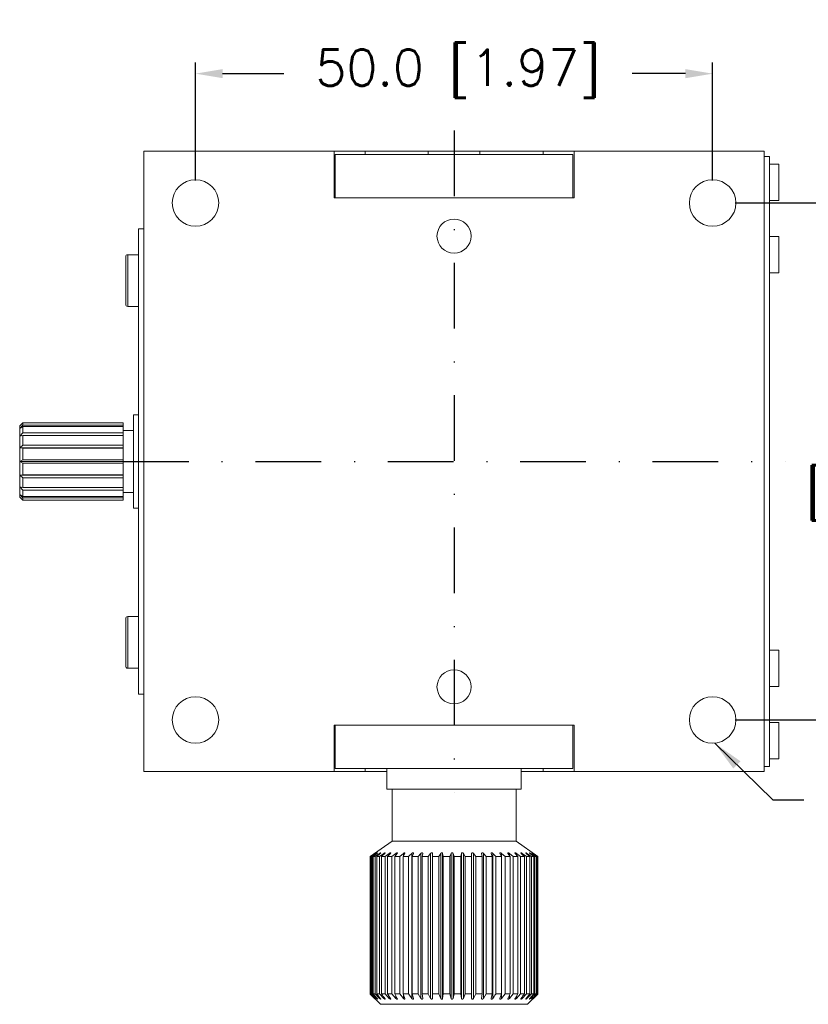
# Model space of a CAD drawing. Extents: x 780 to 1071, y 91 to 235.
# Tile 1 of 4: x 780 to 857, y 128 to 224. Entities that reach past the tile are written whole.
import ezdxf

# ---------------------------------------------------------------- set-up
doc = ezdxf.new("R2010")
doc.units = 0
doc.header["$LTSCALE"] = 0.5
doc.header["$MEASUREMENT"] = 0
doc.linetypes.add('DASHDOT', pattern=[25.4, 12.7, -6.35, 0, -6.35])
doc.layers.get('0').update_dxf_attribs({"linetype": 'CONTINUOUS'})
doc.layers.get('Defpoints').update_dxf_attribs({"linetype": 'CONTINUOUS'})
doc.layers.add('外形輪廓', color=7, linetype='CONTINUOUS')
doc.layers.add('尺寸標註線', color=6, linetype='CONTINUOUS')
doc.styles.add('STSL', font='romans.shx', dxfattribs={"bigfont": 'stsl.shx'})
doc.dimstyles.new('11', dxfattribs={"dimscale": 1.75, "dimtxt": 2, "dimasz": 1.5, "dimexe": 0.625, "dimexo": 1.25, "dimgap": 1, "dimtad": 0, "dimtih": 1, "dimtoh": 1, "dimdec": 1, "dimzin": 1, "dimdsep": 46, "dimtxsty": 'STSL', "dimcen": 0, "dimadec": 1, "dimazin": 0, "dimtfac": 1, "dimtdec": 1, "dimtofl": 0, "dimtmove": 0, "dimatfit": 3, "dimfxl": 0, "dimtolj": 1, "dimtzin": 0, "dimarcsym": 0})
doc.dimstyles.new('yes', dxfattribs={"dimscale": 0, "dimtxt": 2, "dimasz": 2, "dimexe": 0.625, "dimexo": 0.625, "dimgap": 1.1, "dimtad": 3, "dimtoh": 1, "dimzin": 1, "dimdsep": 46, "dimlunit": 6, "dimtxsty": 'STSL', "dimcen": 0, "dimclrd": 4, "dimclre": 4, "dimclrt": 4, "dimadec": 0, "dimazin": 0, "dimtfac": 1, "dimtofl": 0, "dimtmove": 0, "dimatfit": 3, "dimfxl": 0, "dimtolj": 1, "dimtzin": 0, "dimarcsym": 0})

# ---------------------------------------------------------------- blocks, each defined once
blk = doc.blocks.new('*D37')
at = {"layer": 'Defpoints', "color": 0}
for p in [(847.266, 205.9), (847.266, 155.9), (862.406, 155.9)]:
    blk.add_point(p, dxfattribs=at)
at = {"layer": '外形輪廓', "color": 0, "lineweight": -2}
for p, q in [((849.453, 205.9), (863.5, 205.9)), ((862.406, 203.275), (862.406, 187.779)), ((862.406, 158.525), (862.406, 173.112)), ((849.453, 155.9), (863.5, 155.9))]:
    blk.add_line(p, q, dxfattribs=at)
at = {"layer": '外形輪廓', "color": 0}
for points in [[(861.968, 203.275), (862.843, 203.275), (862.406, 205.9)], [(861.968, 158.525), (862.843, 158.525), (862.406, 155.9)]]:
    blk.add_solid(points, dxfattribs=at)
at = {"layer": '外形輪廓', "color": 0, "insert": (862.406, 180.446), "char_height": 3.5, "attachment_point": 5, "style": 'STSL'}
blk.add_mtext('\\A1;50.0\\P [1.97]', dxfattribs=at)
blk = doc.blocks.new('*D38')
at = {"layer": 'Defpoints', "color": 0}
for p in [(847.266, 218.408), (797.266, 205.9), (847.266, 205.9)]:
    blk.add_point(p, dxfattribs=at)
at = {"layer": '外形輪廓', "color": 0, "lineweight": -2}
for p, q in [((797.266, 208.088), (797.266, 219.502)), ((847.266, 208.088), (847.266, 219.502)), ((799.891, 218.408), (805.821, 218.408)), ((844.641, 218.408), (839.488, 218.408))]:
    blk.add_line(p, q, dxfattribs=at)
at = {"layer": '外形輪廓', "color": 0}
for points in [[(799.891, 218.845), (799.891, 217.97), (797.266, 218.408)], [(844.641, 218.845), (844.641, 217.97), (847.266, 218.408)]]:
    blk.add_solid(points, dxfattribs=at)
at = {"layer": '外形輪廓', "color": 0, "insert": (822.655, 218.408), "char_height": 3.5, "attachment_point": 5, "style": 'STSL'}
blk.add_mtext('\\A1;50.0 [1.97]', dxfattribs=at)

msp = doc.modelspace()

# ---------------------------------------------------------------- linework, layer by layer
at = {"color": 7, "linetype": 'Continuous', "lineweight": 15}
for p, q in [((792.266, 150.9), (792.266, 210.9)), ((792.266, 210.9), (810.666, 210.9)), ((810.666, 206.4), (810.666, 210.9)), ((810.666, 210.9), (813.666, 210.9)), ((810.766, 210.6), (810.766, 206.4)), ((810.766, 210.6), (833.766, 210.6)), ((813.666, 210.9), (819.766, 210.9)), ((819.766, 210.9), (819.766, 210.6)), ((823.263, 210.9), (819.766, 210.9)), ((824.766, 210.9), (823.263, 210.9)), ((824.766, 210.6), (824.766, 210.9)), ((824.766, 210.9), (830.866, 210.9)), ((830.866, 210.9), (833.866, 210.9)), ((833.766, 210.6), (833.766, 206.4)), ((833.866, 206.4), (833.866, 210.9)), ((833.866, 210.9), (852.266, 210.9)), ((852.266, 210.9), (852.266, 150.9)), ((852.766, 210.4), (852.266, 210.4)), ((852.766, 210.4), (852.766, 151.4)), ((853.666, 209.65), (852.766, 209.65)), ((853.666, 209.65), (853.666, 207.084)), ((853.666, 207.084), (853.666, 206.15)), ((833.866, 206.4), (810.666, 206.4)), ((852.766, 206.15), (853.666, 206.15)), ((791.766, 203.4), (791.766, 158.4)), ((792.266, 203.4), (791.766, 203.4)), ((852.778, 202.724), (852.766, 202.724)), ((853.666, 202.65), (852.766, 202.65)), ((853.666, 202.65), (853.666, 199.15)), ((790.517, 200.523), (790.517, 200.699)), ((790.517, 196.101), (790.517, 200.523)), ((791.766, 200.899), (790.717, 200.899)), ((852.766, 199.15), (853.666, 199.15)), ((790.717, 195.901), (791.766, 195.901)), ((852.778, 195.819), (852.766, 195.819)), ((852.766, 194.429), (852.778, 194.429)), ((852.766, 187.603), (852.778, 187.603)), ((791.766, 185.4), (791.266, 185.4)), ((791.266, 176.4), (791.266, 185.4)), ((780.266, 184.35), (780.566, 184.646)), ((780.566, 184.646), (780.266, 184.35)), ((780.566, 184.426), (780.266, 184.087)), ((780.266, 184.087), (780.266, 184.35)), ((780.266, 184.087), (780.566, 184.295)), ((780.266, 183.339), (780.266, 184.087)), ((780.566, 184.646), (780.566, 184.426)), ((780.566, 184.646), (790.266, 184.646)), ((790.266, 184.646), (780.566, 184.646)), ((790.266, 184.426), (780.566, 184.426)), ((780.566, 184.295), (780.566, 183.669)), ((780.566, 184.295), (790.266, 184.295)), ((790.266, 184.426), (790.266, 184.646)), ((790.266, 184.646), (790.266, 184.646)), ((790.266, 184.426), (790.266, 184.295)), ((790.266, 183.669), (790.266, 184.295)), ((791.266, 183.9), (790.266, 183.9)), ((780.566, 183.669), (780.266, 183.339)), ((780.266, 183.339), (780.566, 183.427)), ((780.266, 182.219), (780.266, 183.339)), ((790.266, 183.669), (780.566, 183.669)), ((780.566, 183.427), (780.566, 182.49)), ((780.566, 183.427), (790.266, 183.427)), ((790.266, 183.669), (790.266, 183.427)), ((790.266, 182.49), (790.266, 183.427)), ((780.566, 182.49), (780.266, 182.219)), ((780.266, 182.219), (780.566, 182.174)), ((780.266, 180.899), (780.266, 182.219)), ((790.266, 182.219), (780.266, 182.219)), ((790.266, 182.49), (780.566, 182.49)), ((780.566, 182.174), (780.566, 181.07)), ((780.566, 182.174), (790.266, 182.174)), ((790.266, 182.49), (790.266, 182.219)), ((790.266, 182.219), (790.266, 182.174)), ((790.266, 181.07), (790.266, 182.174)), ((780.566, 181.07), (780.266, 180.899)), ((790.266, 181.07), (780.566, 181.07)), ((790.266, 181.07), (790.266, 180.899)), ((780.266, 180.899), (780.566, 180.728)), ((780.266, 179.579), (780.266, 180.899)), ((790.266, 180.899), (780.266, 180.899)), ((780.566, 180.728), (780.566, 179.623)), ((780.566, 180.728), (790.266, 180.728)), ((790.266, 180.899), (790.266, 180.728)), ((790.266, 179.623), (790.266, 180.728)), ((780.566, 179.623), (780.266, 179.579)), ((790.266, 179.579), (780.266, 179.579)), ((780.266, 179.579), (780.566, 179.307)), ((780.266, 178.46), (780.266, 179.579)), ((790.266, 179.623), (780.566, 179.623)), ((780.566, 179.307), (790.266, 179.307)), ((780.566, 179.307), (780.566, 178.371)), ((790.266, 179.623), (790.266, 179.579)), ((790.266, 179.579), (790.266, 179.307)), ((790.266, 178.371), (790.266, 179.307)), ((780.566, 178.371), (780.266, 178.46)), ((780.266, 178.46), (780.566, 178.129)), ((780.266, 177.712), (780.266, 178.46)), ((790.266, 178.371), (780.566, 178.371)), ((780.566, 178.129), (790.266, 178.129)), ((780.566, 178.129), (780.566, 177.504)), ((790.266, 178.371), (790.266, 178.129)), ((790.266, 177.504), (790.266, 178.129)), ((780.566, 177.504), (780.266, 177.712)), ((780.266, 177.712), (780.566, 177.373)), ((780.266, 177.45), (780.266, 177.712)), ((780.266, 177.45), (780.268, 177.448)), ((780.566, 177.154), (780.268, 177.448)), ((790.266, 177.504), (780.566, 177.504)), ((780.566, 177.373), (780.566, 177.154)), ((780.566, 177.373), (790.266, 177.373)), ((790.266, 177.154), (780.566, 177.154)), ((790.266, 177.9), (791.266, 177.9)), ((790.266, 177.504), (790.266, 177.373)), ((790.266, 177.154), (790.266, 177.373)), ((791.266, 176.4), (791.766, 176.4)), ((852.766, 172.48), (852.778, 172.48)), ((790.517, 165.523), (790.517, 165.699)), ((791.766, 165.899), (790.717, 165.899)), ((852.778, 165.876), (852.766, 165.876)), ((790.517, 161.101), (790.517, 165.523)), ((852.766, 164.469), (852.778, 164.469)), ((853.666, 162.65), (852.766, 162.65)), ((853.666, 162.65), (853.666, 159.15)), ((790.717, 160.901), (791.766, 160.901)), ((852.766, 159.15), (853.666, 159.15)), ((792.266, 158.4), (791.766, 158.4)), ((852.766, 156.667), (852.778, 156.667)), ((833.866, 155.4), (810.666, 155.4)), ((810.666, 155.4), (810.666, 150.9)), ((810.766, 151.2), (810.766, 155.4)), ((833.766, 151.2), (833.766, 155.4)), ((833.866, 155.4), (833.866, 150.9)), ((853.666, 155.65), (852.766, 155.65)), ((853.666, 155.65), (853.666, 153.084)), ((853.666, 153.084), (853.666, 152.15)), ((852.766, 152.15), (853.666, 152.15)), ((810.666, 150.9), (792.266, 150.9)), ((810.666, 150.9), (813.666, 150.9)), ((833.766, 151.2), (810.766, 151.2)), ((813.666, 150.9), (815.766, 150.9)), ((815.766, 151.2), (815.766, 149.2)), ((828.766, 149.2), (828.766, 151.2)), ((828.766, 150.9), (830.866, 150.9)), ((830.866, 150.9), (833.866, 150.9)), ((852.266, 150.9), (833.866, 150.9)), ((852.766, 151.4), (852.266, 151.4)), ((815.766, 149.2), (828.512, 149.2)), ((816.266, 149.2), (816.266, 144.165)), ((828.266, 144.165), (828.266, 149.2)), ((828.512, 149.2), (828.766, 149.2)), ((816.266, 144.165), (814.17, 142.703)), ((816.266, 144.165), (817.915, 144.165)), ((817.915, 144.165), (828.266, 144.165)), ((830.362, 142.703), (828.266, 144.165)), ((814.191, 142.7), (814.624, 142.997)), ((814.644, 142.997), (814.235, 142.7)), ((814.344, 142.7), (814.782, 142.997)), ((814.827, 142.997), (814.442, 142.7)), ((814.632, 142.7), (815.068, 142.997)), ((815.137, 142.997), (814.783, 142.7)), ((815.051, 142.7), (815.477, 142.997)), ((815.593, 142.7), (816.002, 142.997)), ((816.116, 142.997), (815.84, 142.7)), ((816.25, 142.7), (816.635, 142.997)), ((816.768, 142.997), (816.539, 142.7)), ((817.009, 142.7), (817.364, 142.997)), ((817.514, 142.997), (817.336, 142.7)), ((818.176, 142.997), (818.176, 128.975)), ((818.341, 142.997), (818.217, 142.7)), ((818.783, 142.7), (819.059, 142.997)), ((819.059, 142.997), (819.059, 128.975)), ((819.235, 142.997), (819.167, 142.7)), ((819.768, 142.7), (819.996, 142.997)), ((819.996, 142.997), (819.996, 128.975)), ((820.182, 142.997), (820.17, 142.7)), ((820.795, 142.7), (820.973, 142.997)), ((820.973, 142.997), (820.973, 128.975)), ((821.164, 142.997), (821.21, 142.7)), ((821.164, 142.997), (821.164, 128.975)), ((821.847, 142.7), (821.971, 142.997)), ((821.971, 142.997), (821.971, 128.975)), ((822.164, 142.997), (822.267, 142.7)), ((822.164, 142.997), (822.164, 128.975)), ((822.906, 142.7), (822.975, 142.997)), ((822.975, 142.997), (822.975, 128.975)), ((823.167, 142.997), (823.324, 142.7)), ((823.167, 142.997), (823.167, 128.975)), ((823.955, 142.7), (823.966, 142.997)), ((823.966, 142.997), (823.966, 128.975)), ((824.154, 142.997), (824.363, 142.7)), ((824.154, 142.997), (824.154, 128.975)), ((824.974, 142.7), (824.928, 142.997)), ((825.109, 142.997), (825.366, 142.7)), ((825.109, 142.997), (825.109, 128.975)), ((825.948, 142.7), (825.845, 142.997)), ((826.015, 142.997), (826.015, 128.975)), ((826.858, 142.7), (826.701, 142.997)), ((826.857, 142.997), (827.198, 142.7)), ((827.69, 142.7), (827.48, 142.997)), ((827.62, 142.997), (827.994, 142.7)), ((828.428, 142.7), (828.171, 142.997)), ((828.292, 142.997), (828.693, 142.7)), ((828.861, 142.997), (829.281, 142.7)), ((829.579, 142.7), (829.238, 142.997)), ((829.317, 142.997), (829.75, 142.7)), ((829.971, 142.7), (829.597, 142.997)), ((829.652, 142.997), (830.09, 142.7)), ((830.231, 142.7), (829.831, 142.997)), ((829.861, 142.997), (830.297, 142.7)), ((830.355, 142.7), (829.935, 142.997)), ((829.94, 142.997), (830.366, 142.7)), ((814.17, 142.703), (814.166, 142.7)), ((814.191, 142.7), (814.166, 142.7)), ((814.166, 129.4), (814.166, 142.7)), ((814.191, 142.7), (814.191, 129.4)), ((814.344, 142.7), (814.235, 142.7)), ((814.235, 129.4), (814.235, 142.7)), ((814.344, 142.7), (814.344, 129.4)), ((814.632, 142.7), (814.442, 142.7)), ((814.442, 129.4), (814.442, 142.7)), ((814.632, 142.7), (814.632, 129.4)), ((815.051, 142.7), (814.783, 142.7)), ((814.783, 129.4), (814.783, 142.7)), ((815.051, 142.7), (815.051, 129.4)), ((815.593, 142.7), (815.252, 142.7)), ((815.252, 129.4), (815.252, 142.7)), ((815.593, 142.7), (815.593, 129.4)), ((816.25, 142.7), (815.84, 142.7)), ((815.84, 129.4), (815.84, 142.7)), ((816.25, 142.7), (816.25, 129.4)), ((817.009, 142.7), (816.539, 142.7)), ((816.539, 129.4), (816.539, 142.7)), ((817.009, 142.7), (817.009, 129.4)), ((817.859, 142.7), (817.336, 142.7)), ((817.336, 129.4), (817.336, 142.7)), ((817.859, 142.7), (817.859, 129.4)), ((818.783, 142.7), (818.217, 142.7)), ((818.217, 129.4), (818.217, 142.7)), ((818.783, 142.7), (818.783, 129.4)), ((819.768, 142.7), (819.167, 142.7)), ((819.167, 129.4), (819.167, 142.7)), ((819.768, 142.7), (819.768, 129.4)), ((820.795, 142.7), (820.17, 142.7)), ((820.17, 129.4), (820.17, 142.7)), ((820.795, 142.7), (820.795, 129.4)), ((821.847, 142.7), (821.21, 142.7)), ((821.21, 129.4), (821.21, 142.7)), ((821.847, 142.7), (821.847, 129.4)), ((822.906, 142.7), (822.267, 142.7)), ((822.267, 129.4), (822.267, 142.7)), ((822.906, 142.7), (822.906, 129.4)), ((823.955, 142.7), (823.324, 142.7)), ((823.324, 129.4), (823.324, 142.7)), ((823.955, 142.7), (823.955, 129.4)), ((824.974, 142.7), (824.363, 142.7)), ((824.363, 129.4), (824.363, 142.7)), ((824.974, 142.7), (824.974, 129.4)), ((825.948, 142.7), (825.366, 142.7)), ((825.366, 129.4), (825.366, 142.7)), ((825.948, 142.7), (825.948, 129.4)), ((826.858, 142.7), (826.317, 142.7)), ((826.317, 129.4), (826.317, 142.7)), ((826.858, 142.7), (826.858, 129.4)), ((827.69, 142.7), (827.198, 142.7)), ((827.198, 129.4), (827.198, 142.7)), ((827.69, 142.7), (827.69, 129.4)), ((828.428, 142.7), (827.994, 142.7)), ((827.994, 129.4), (827.994, 142.7)), ((828.428, 142.7), (828.428, 129.4)), ((829.062, 142.7), (828.693, 142.7)), ((828.693, 129.4), (828.693, 142.7)), ((829.062, 142.7), (829.062, 129.4)), ((829.579, 142.7), (829.281, 142.7)), ((829.281, 129.4), (829.281, 142.7)), ((829.579, 142.7), (829.579, 129.4)), ((829.971, 142.7), (829.75, 142.7)), ((829.75, 129.4), (829.75, 142.7)), ((829.971, 142.7), (829.971, 129.4)), ((830.231, 142.7), (830.09, 142.7)), ((830.09, 129.4), (830.09, 142.7)), ((830.231, 142.7), (830.231, 129.4)), ((830.355, 142.7), (830.297, 142.7)), ((830.297, 129.4), (830.297, 142.7)), ((830.355, 142.7), (830.355, 129.4)), ((830.366, 129.4), (830.366, 142.7)), ((814.166, 129.4), (814.17, 129.396)), ((814.166, 129.4), (814.191, 129.4)), ((814.17, 129.396), (815.166, 128.4)), ((814.624, 128.975), (814.191, 129.4)), ((814.235, 129.4), (814.644, 128.975)), ((814.235, 129.4), (814.344, 129.4)), ((814.782, 128.975), (814.344, 129.4)), ((814.442, 129.4), (814.827, 128.975)), ((814.442, 129.4), (814.632, 129.4)), ((815.068, 128.975), (814.632, 129.4)), ((814.783, 129.4), (815.137, 128.975)), ((814.783, 129.4), (815.051, 129.4)), ((815.477, 128.975), (815.051, 129.4)), ((815.252, 129.4), (815.593, 129.4)), ((816.002, 128.975), (815.593, 129.4)), ((815.84, 129.4), (816.116, 128.975)), ((815.84, 129.4), (816.25, 129.4)), ((816.635, 128.975), (816.25, 129.4)), ((816.539, 129.4), (816.768, 128.975)), ((816.539, 129.4), (817.009, 129.4)), ((817.364, 128.975), (817.009, 129.4)), ((817.336, 129.4), (817.514, 128.975)), ((817.336, 129.4), (817.859, 129.4)), ((818.217, 129.4), (818.341, 128.975)), ((818.217, 129.4), (818.783, 129.4)), ((819.059, 128.975), (818.783, 129.4)), ((819.167, 129.4), (819.235, 128.975)), ((819.167, 129.4), (819.768, 129.4)), ((819.996, 128.975), (819.768, 129.4)), ((820.17, 129.4), (820.182, 128.975)), ((820.17, 129.4), (820.795, 129.4)), ((820.973, 128.975), (820.795, 129.4)), ((821.21, 129.4), (821.164, 128.975)), ((821.21, 129.4), (821.847, 129.4)), ((821.971, 128.975), (821.847, 129.4)), ((822.267, 129.4), (822.164, 128.975)), ((822.267, 129.4), (822.906, 129.4)), ((822.975, 128.975), (822.906, 129.4)), ((823.324, 129.4), (823.167, 128.975)), ((823.324, 129.4), (823.955, 129.4)), ((823.966, 128.975), (823.955, 129.4)), ((824.363, 129.4), (824.154, 128.975)), ((824.363, 129.4), (824.974, 129.4)), ((824.928, 128.975), (824.974, 129.4)), ((825.366, 129.4), (825.109, 128.975)), ((825.366, 129.4), (825.948, 129.4)), ((825.845, 128.975), (825.948, 129.4)), ((826.317, 129.4), (826.858, 129.4)), ((826.701, 128.975), (826.858, 129.4)), ((827.198, 129.4), (826.857, 128.975)), ((827.198, 129.4), (827.69, 129.4)), ((827.48, 128.975), (827.69, 129.4)), ((827.994, 129.4), (827.62, 128.975)), ((827.994, 129.4), (828.428, 129.4)), ((828.171, 128.975), (828.428, 129.4)), ((828.693, 129.4), (828.292, 128.975)), ((828.693, 129.4), (829.062, 129.4)), ((829.281, 129.4), (828.861, 128.975)), ((829.238, 128.975), (829.579, 129.4)), ((829.281, 129.4), (829.579, 129.4)), ((829.75, 129.4), (829.317, 128.975)), ((829.366, 128.4), (830.362, 129.396)), ((829.597, 128.975), (829.971, 129.4)), ((830.09, 129.4), (829.652, 128.975)), ((829.75, 129.4), (829.971, 129.4)), ((829.831, 128.975), (830.231, 129.4)), ((830.297, 129.4), (829.861, 128.975)), ((829.935, 128.975), (830.355, 129.4)), ((830.366, 129.4), (829.94, 128.975)), ((830.09, 129.4), (830.231, 129.4)), ((830.297, 129.4), (830.355, 129.4)), ((829.366, 128.4), (815.166, 128.4))]:
    msp.add_line(p, q, dxfattribs=at)
at = {"color": 8, "linetype": 'Continuous', "lineweight": 15}
for p, q in [((813.666, 210.6), (813.666, 210.9)), ((830.866, 210.6), (830.866, 210.9)), ((790.717, 200.708), (790.717, 200.899)), ((790.717, 195.901), (790.717, 200.708)), ((790.717, 165.708), (790.717, 165.899)), ((790.717, 160.901), (790.717, 165.708)), ((813.666, 151.2), (813.666, 150.9)), ((830.866, 151.2), (830.866, 150.9)), ((814.624, 142.997), (814.624, 142.982)), ((814.782, 142.997), (814.782, 142.962)), ((815.068, 142.997), (815.068, 142.939)), ((815.477, 142.997), (815.477, 142.911)), ((816.002, 142.997), (816.002, 142.874)), ((816.635, 142.997), (816.635, 142.824)), ((817.364, 142.997), (817.364, 142.747)), ((826.857, 142.997), (826.857, 142.702)), ((827.62, 142.997), (827.62, 142.798)), ((828.292, 142.997), (828.292, 142.857)), ((828.861, 142.997), (828.861, 142.898)), ((829.317, 142.997), (829.317, 142.928)), ((829.652, 142.997), (829.652, 142.953)), ((829.861, 142.997), (829.861, 142.974)), ((829.94, 142.997), (829.94, 142.993)), ((814.624, 128.996), (814.624, 128.975)), ((814.782, 129.025), (814.782, 128.975)), ((815.068, 129.058), (815.068, 128.975)), ((815.477, 129.098), (815.477, 128.975)), ((816.002, 129.15), (816.002, 128.975)), ((816.635, 129.222), (816.635, 128.975)), ((817.364, 129.334), (817.364, 128.975)), ((826.857, 129.398), (826.857, 128.975)), ((827.62, 129.26), (827.62, 128.975)), ((828.292, 129.175), (828.292, 128.975)), ((828.861, 129.117), (828.861, 128.975)), ((829.317, 129.073), (829.317, 128.975)), ((829.652, 129.037), (829.652, 128.975)), ((829.861, 129.007), (829.861, 128.975)), ((829.94, 128.98), (829.94, 128.975))]:
    msp.add_line(p, q, dxfattribs=at)
at = {"color": 7, "linetype": 'Continuous', "lineweight": 15}
for centre, radius in [((797.266, 205.9), 2.25), ((847.266, 205.9), 2.25), ((822.266, 202.7), 1.65), ((822.266, 159.1), 1.65), ((797.266, 155.9), 2.25), ((847.266, 155.9), 2.25)]:
    msp.add_circle(centre, radius, dxfattribs=at)
for centre, start, end in [((790.717, 200.699), 90, 180), ((790.717, 196.101), 180, 270), ((790.717, 165.699), 90, 180), ((790.717, 161.101), 180, 270)]:
    msp.add_arc(centre, 0.2, start, end, dxfattribs=at)
for points, knots in [([(814.624, 142.997), (814.638, 143.006), (814.661, 143.022), (814.689, 143.039), (814.705, 143.049), (814.71, 143.05), (814.706, 143.045), (814.694, 143.035), (814.675, 143.02), (814.657, 143.006), (814.646, 142.998), (814.644, 142.997)], [0, 0, 0, 0, 0.177573, 0.302866, 0.428955, 0.536052, 0.632986, 0.733477, 0.847414, 0.981975, 1, 1, 1, 1]), ([(814.782, 142.997), (814.796, 143.006), (814.82, 143.022), (814.851, 143.039), (814.871, 143.049), (814.88, 143.05), (814.879, 143.045), (814.872, 143.035), (814.855, 143.02), (814.839, 143.006), (814.828, 142.998), (814.827, 142.997)], [0, 0, 0, 0, 0.177441, 0.302758, 0.42887, 0.535982, 0.632917, 0.733403, 0.847326, 0.981871, 1, 1, 1, 1]), ([(815.068, 142.997), (815.082, 143.006), (815.107, 143.022), (815.14, 143.039), (815.163, 143.049), (815.176, 143.05), (815.18, 143.045), (815.175, 143.035), (815.163, 143.02), (815.148, 143.006), (815.138, 142.998), (815.137, 142.997)], [0, 0, 0, 0, 0.17725, 0.302599, 0.428749, 0.53588, 0.632818, 0.733293, 0.847197, 0.981719, 1, 1, 1, 1]), ([(815.569, 142.997), (815.474, 142.908), (815.369, 142.81), (815.263, 142.711), (815.252, 142.7)], [0, 0, 0, 0, 0.89423, 1, 1, 1, 1]), ([(815.477, 142.997), (815.491, 143.006), (815.515, 143.022), (815.551, 143.039), (815.577, 143.048), (815.594, 143.05), (815.601, 143.045), (815.6, 143.035), (815.591, 143.02), (815.579, 143.006), (815.57, 142.998), (815.569, 142.997)], [0, 0, 0, 0, 0.176944, 0.30235, 0.428553, 0.535715, 0.632658, 0.733121, 0.846995, 0.981476, 1, 1, 1, 1]), ([(816.002, 142.997), (816.016, 143.006), (816.04, 143.022), (816.076, 143.039), (816.105, 143.048), (816.125, 143.05), (816.136, 143.045), (816.139, 143.035), (816.134, 143.02), (816.124, 143.006), (816.117, 142.998), (816.116, 142.997)], [0, 0, 0, 0, 0.176423, 0.301922, 0.42822, 0.535438, 0.632385, 0.732822, 0.846645, 0.98106, 1, 1, 1, 1]), ([(816.635, 142.997), (816.648, 143.006), (816.671, 143.022), (816.708, 143.039), (816.739, 143.049), (816.762, 143.05), (816.777, 143.045), (816.783, 143.035), (816.782, 143.02), (816.775, 143.006), (816.768, 142.998), (816.768, 142.997)], [0, 0, 0, 0, 0.177763, 0.303021, 0.429077, 0.536155, 0.633087, 0.733587, 0.847539, 0.982127, 1, 1, 1, 1]), ([(817.364, 142.997), (817.376, 143.006), (817.397, 143.022), (817.435, 143.039), (817.468, 143.049), (817.493, 143.05), (817.511, 143.045), (817.521, 143.035), (817.524, 143.02), (817.519, 143.006), (817.514, 142.998), (817.514, 142.997)], [0, 0, 0, 0, 0.177783, 0.303039, 0.429091, 0.536165, 0.633094, 0.733601, 0.847555, 0.982142, 1, 1, 1, 1]), ([(817.859, 142.7), (817.869, 142.71), (817.975, 142.809), (818.081, 142.908), (818.176, 142.997)], [0, 0, 0, 0, 0.102578, 1, 1, 1, 1]), ([(818.176, 142.997), (818.188, 143.006), (818.207, 143.022), (818.245, 143.039), (818.278, 143.049), (818.306, 143.05), (818.326, 143.045), (818.34, 143.035), (818.346, 143.02), (818.345, 143.006), (818.341, 142.998), (818.341, 142.997)], [0, 0, 0, 0, 0.177793, 0.303045, 0.429096, 0.536169, 0.633101, 0.733603, 0.847563, 0.982151, 1, 1, 1, 1]), ([(819.059, 142.997), (819.069, 143.006), (819.087, 143.022), (819.123, 143.039), (819.157, 143.049), (819.187, 143.05), (819.209, 143.045), (819.226, 143.035), (819.236, 143.02), (819.237, 143.006), (819.236, 142.998), (819.235, 142.997)], [0, 0, 0, 0, 0.177783, 0.303039, 0.42909, 0.536164, 0.633095, 0.733599, 0.847554, 0.982144, 1, 1, 1, 1]), ([(819.996, 142.997), (820.005, 143.006), (820.02, 143.022), (820.055, 143.039), (820.088, 143.049), (820.12, 143.05), (820.145, 143.045), (820.164, 143.035), (820.178, 143.02), (820.182, 143.006), (820.182, 142.998), (820.182, 142.997)], [0, 0, 0, 0, 0.177764, 0.30302, 0.429077, 0.536153, 0.633085, 0.733586, 0.84754, 0.982128, 1, 1, 1, 1]), ([(820.973, 142.997), (820.98, 143.006), (820.993, 143.022), (821.025, 143.039), (821.058, 143.049), (821.09, 143.05), (821.116, 143.045), (821.138, 143.035), (821.155, 143.02), (821.162, 143.006), (821.163, 142.998), (821.164, 142.997)], [0, 0, 0, 0, 0.177723, 0.302988, 0.429051, 0.536132, 0.633065, 0.733564, 0.847513, 0.982095, 1, 1, 1, 1]), ([(821.971, 142.997), (821.977, 143.006), (821.987, 143.022), (822.016, 143.039), (822.047, 143.049), (822.079, 143.05), (822.107, 143.045), (822.132, 143.035), (822.152, 143.02), (822.161, 143.006), (822.164, 142.998), (822.164, 142.997)], [0, 0, 0, 0, 0.17766, 0.302938, 0.429012, 0.536099, 0.633033, 0.733528, 0.847474, 0.982046, 1, 1, 1, 1]), ([(822.975, 142.997), (822.979, 143.006), (822.985, 143.022), (823.011, 143.039), (823.041, 143.049), (823.073, 143.05), (823.101, 143.045), (823.127, 143.035), (823.15, 143.02), (823.162, 143.006), (823.166, 142.998), (823.167, 142.997)], [0, 0, 0, 0, 0.177571, 0.302865, 0.428955, 0.536052, 0.632986, 0.733477, 0.847414, 0.981974, 1, 1, 1, 1]), ([(823.966, 142.997), (823.968, 143.006), (823.972, 143.022), (823.994, 143.039), (824.021, 143.049), (824.052, 143.05), (824.081, 143.045), (824.108, 143.035), (824.133, 143.02), (824.147, 143.006), (824.153, 142.998), (824.154, 142.997)], [0, 0, 0, 0, 0.177441, 0.302758, 0.42887, 0.535981, 0.632917, 0.733404, 0.847326, 0.981873, 1, 1, 1, 1]), ([(824.928, 142.997), (824.929, 143.006), (824.929, 143.022), (824.947, 143.039), (824.971, 143.049), (825.001, 143.05), (825.03, 143.045), (825.058, 143.035), (825.085, 143.02), (825.101, 143.006), (825.108, 142.998), (825.109, 142.997)], [0, 0, 0, 0, 0.177249, 0.302598, 0.428748, 0.535879, 0.632818, 0.733292, 0.847197, 0.981718, 1, 1, 1, 1]), ([(825.845, 142.997), (825.844, 143.006), (825.841, 143.022), (825.854, 143.039), (825.875, 143.048), (825.903, 143.05), (825.931, 143.045), (825.959, 143.035), (825.988, 143.02), (826.006, 143.006), (826.014, 142.998), (826.015, 142.997)], [0, 0, 0, 0, 0.176945, 0.30235, 0.428554, 0.535716, 0.632658, 0.73312, 0.846995, 0.981476, 1, 1, 1, 1]), ([(826.015, 142.997), (826.105, 142.908), (826.206, 142.81), (826.306, 142.711), (826.317, 142.7)], [0, 0, 0, 0, 0.89423, 1, 1, 1, 1]), ([(826.701, 142.997), (826.697, 143.006), (826.691, 143.022), (826.7, 143.039), (826.717, 143.048), (826.742, 143.05), (826.769, 143.045), (826.797, 143.035), (826.827, 143.02), (826.846, 143.006), (826.856, 142.998), (826.857, 142.997)], [0, 0, 0, 0, 0.176424, 0.301921, 0.428218, 0.535437, 0.632386, 0.73282, 0.846643, 0.981059, 1, 1, 1, 1]), ([(827.48, 142.997), (827.475, 143.006), (827.466, 143.022), (827.47, 143.039), (827.484, 143.049), (827.506, 143.05), (827.531, 143.045), (827.559, 143.035), (827.588, 143.02), (827.609, 143.006), (827.619, 142.998), (827.62, 142.997)], [0, 0, 0, 0, 0.177763, 0.303019, 0.429077, 0.536153, 0.633086, 0.733587, 0.84754, 0.982128, 1, 1, 1, 1]), ([(828.171, 142.997), (828.164, 143.006), (828.152, 143.022), (828.151, 143.039), (828.16, 143.049), (828.179, 143.05), (828.203, 143.045), (828.229, 143.035), (828.259, 143.02), (828.28, 143.006), (828.291, 142.998), (828.292, 142.997)], [0, 0, 0, 0, 0.177782, 0.303037, 0.429089, 0.536163, 0.633096, 0.733599, 0.847555, 0.982143, 1, 1, 1, 1]), ([(828.76, 142.997), (828.752, 143.006), (828.737, 143.022), (828.731, 143.039), (828.736, 143.049), (828.752, 143.05), (828.772, 143.045), (828.797, 143.035), (828.826, 143.02), (828.848, 143.006), (828.86, 142.998), (828.861, 142.997)], [0, 0, 0, 0, 0.177791, 0.303044, 0.429095, 0.536169, 0.633102, 0.733605, 0.847562, 0.982152, 1, 1, 1, 1]), ([(829.062, 142.7), (829.052, 142.71), (828.951, 142.809), (828.85, 142.908), (828.76, 142.997)], [0, 0, 0, 0, 0.102579, 1, 1, 1, 1]), ([(829.238, 142.997), (829.228, 143.006), (829.211, 143.022), (829.2, 143.039), (829.201, 143.049), (829.213, 143.05), (829.231, 143.045), (829.254, 143.035), (829.282, 143.02), (829.304, 143.006), (829.316, 142.998), (829.317, 142.997)], [0, 0, 0, 0, 0.177782, 0.303038, 0.429089, 0.536165, 0.633096, 0.733601, 0.847554, 0.982143, 1, 1, 1, 1]), ([(829.597, 142.997), (829.586, 143.006), (829.567, 143.022), (829.551, 143.039), (829.548, 143.049), (829.556, 143.05), (829.57, 143.045), (829.591, 143.035), (829.617, 143.02), (829.639, 143.006), (829.651, 142.998), (829.652, 142.997)], [0, 0, 0, 0, 0.177762, 0.30302, 0.429076, 0.536154, 0.633085, 0.733587, 0.847539, 0.982127, 1, 1, 1, 1]), ([(829.831, 142.997), (829.819, 143.006), (829.798, 143.022), (829.778, 143.039), (829.77, 143.049), (829.773, 143.05), (829.785, 143.045), (829.802, 143.035), (829.827, 143.02), (829.848, 143.006), (829.86, 142.998), (829.861, 142.997)], [0, 0, 0, 0, 0.177723, 0.302988, 0.429051, 0.536132, 0.633064, 0.733563, 0.847513, 0.982095, 1, 1, 1, 1]), ([(829.935, 142.997), (829.922, 143.006), (829.899, 143.022), (829.875, 143.039), (829.863, 143.049), (829.863, 143.05), (829.87, 143.045), (829.885, 143.035), (829.907, 143.02), (829.927, 143.006), (829.939, 142.998), (829.94, 142.997)], [0, 0, 0, 0, 0.177659, 0.302937, 0.429011, 0.536098, 0.633032, 0.733528, 0.847474, 0.982047, 1, 1, 1, 1]), ([(814.644, 128.975), (814.655, 128.963), (814.675, 128.943), (814.696, 128.919), (814.706, 128.905), (814.709, 128.899), (814.706, 128.9), (814.696, 128.908), (814.677, 128.924), (814.652, 128.948), (814.632, 128.967), (814.624, 128.975)], [0, 0, 0, 0, 0.163103, 0.290973, 0.389271, 0.470732, 0.552425, 0.629645, 0.736174, 0.883159, 1, 1, 1, 1]), ([(814.827, 128.975), (814.837, 128.963), (814.855, 128.943), (814.873, 128.919), (814.88, 128.905), (814.879, 128.899), (814.873, 128.9), (814.859, 128.908), (814.838, 128.924), (814.81, 128.948), (814.791, 128.967), (814.782, 128.975)], [0, 0, 0, 0, 0.1631434, 0.2910026, 0.3892927, 0.470752, 0.5524412, 0.6296651, 0.7361984, 0.8831959, 1, 1, 1, 1]), ([(815.137, 128.975), (815.146, 128.963), (815.163, 128.943), (815.176, 128.919), (815.18, 128.905), (815.176, 128.899), (815.166, 128.9), (815.15, 128.908), (815.125, 128.924), (815.096, 128.948), (815.077, 128.967), (815.068, 128.975)], [0, 0, 0, 0, 0.163163, 0.291019, 0.389307, 0.470762, 0.552451, 0.629674, 0.736208, 0.883215, 1, 1, 1, 1]), ([(815.252, 129.4), (815.26, 129.389), (815.365, 129.247), (815.471, 129.106), (815.569, 128.975)], [0, 0, 0, 0, 0.076239, 1, 1, 1, 1]), ([(815.569, 128.975), (815.577, 128.963), (815.592, 128.943), (815.601, 128.919), (815.601, 128.905), (815.593, 128.899), (815.58, 128.9), (815.562, 128.908), (815.535, 128.924), (815.505, 128.948), (815.486, 128.967), (815.477, 128.975)], [0, 0, 0, 0, 0.163177, 0.291025, 0.389313, 0.470768, 0.552455, 0.629679, 0.736219, 0.883226, 1, 1, 1, 1]), ([(816.116, 128.975), (816.123, 128.963), (816.135, 128.943), (816.14, 128.919), (816.136, 128.905), (816.125, 128.899), (816.109, 128.9), (816.088, 128.908), (816.06, 128.924), (816.029, 128.948), (816.011, 128.967), (816.002, 128.975)], [0, 0, 0, 0, 0.163164, 0.29102, 0.389309, 0.470762, 0.552451, 0.629674, 0.736208, 0.883215, 1, 1, 1, 1]), ([(816.768, 128.975), (816.773, 128.963), (816.783, 128.943), (816.783, 128.919), (816.776, 128.905), (816.762, 128.899), (816.744, 128.9), (816.721, 128.908), (816.691, 128.924), (816.661, 128.948), (816.643, 128.967), (816.635, 128.975)], [0, 0, 0, 0, 0.163144, 0.291002, 0.389292, 0.470751, 0.552441, 0.629665, 0.736198, 0.883195, 1, 1, 1, 1]), ([(817.514, 128.975), (817.518, 128.963), (817.524, 128.943), (817.521, 128.919), (817.51, 128.905), (817.493, 128.899), (817.473, 128.9), (817.448, 128.908), (817.418, 128.924), (817.388, 128.948), (817.371, 128.966), (817.364, 128.975)], [0, 0, 0, 0, 0.161703, 0.289992, 0.388491, 0.470042, 0.551827, 0.629037, 0.735356, 0.882019, 1, 1, 1, 1]), ([(818.176, 128.975), (818.078, 129.106), (817.972, 129.248), (817.866, 129.39), (817.859, 129.4)], [0, 0, 0, 0, 0.926154, 1, 1, 1, 1]), ([(818.341, 128.975), (818.343, 128.963), (818.347, 128.943), (818.339, 128.919), (818.325, 128.905), (818.306, 128.899), (818.284, 128.9), (818.258, 128.908), (818.227, 128.924), (818.198, 128.948), (818.183, 128.967), (818.176, 128.975)], [0, 0, 0, 0, 0.162269, 0.290384, 0.388804, 0.470316, 0.552064, 0.629279, 0.735685, 0.882477, 1, 1, 1, 1]), ([(819.235, 128.975), (819.236, 128.963), (819.237, 128.943), (819.225, 128.919), (819.207, 128.905), (819.186, 128.899), (819.163, 128.9), (819.136, 128.908), (819.106, 128.924), (819.078, 128.948), (819.065, 128.967), (819.059, 128.975)], [0, 0, 0, 0, 0.162593, 0.290614, 0.388986, 0.470479, 0.552206, 0.629421, 0.735873, 0.882749, 1, 1, 1, 1]), ([(820.182, 128.975), (820.181, 128.963), (820.179, 128.943), (820.163, 128.919), (820.142, 128.905), (820.119, 128.899), (820.095, 128.9), (820.068, 128.908), (820.039, 128.924), (820.013, 128.948), (820.001, 128.967), (819.996, 128.975)], [0, 0, 0, 0, 0.162801, 0.290762, 0.389102, 0.470581, 0.552293, 0.629512, 0.735998, 0.882916, 1, 1, 1, 1]), ([(821.164, 128.975), (821.161, 128.963), (821.157, 128.943), (821.137, 128.919), (821.114, 128.905), (821.089, 128.899), (821.064, 128.9), (821.038, 128.908), (821.009, 128.924), (820.986, 128.948), (820.977, 128.967), (820.973, 128.975)], [0, 0, 0, 0, 0.162937, 0.290856, 0.389177, 0.470649, 0.552353, 0.629572, 0.736074, 0.883028, 1, 1, 1, 1]), ([(822.164, 128.975), (822.16, 128.963), (822.153, 128.943), (822.13, 128.919), (822.105, 128.905), (822.079, 128.899), (822.054, 128.9), (822.028, 128.908), (822.002, 128.924), (821.981, 128.948), (821.974, 128.967), (821.971, 128.975)], [0, 0, 0, 0, 0.163033, 0.290926, 0.389234, 0.470697, 0.552394, 0.629615, 0.736135, 0.883112, 1, 1, 1, 1]), ([(823.167, 128.975), (823.161, 128.963), (823.152, 128.943), (823.126, 128.919), (823.099, 128.905), (823.072, 128.899), (823.047, 128.9), (823.023, 128.908), (822.998, 128.924), (822.981, 128.948), (822.977, 128.967), (822.975, 128.975)], [0, 0, 0, 0, 0.163102, 0.290973, 0.389271, 0.470732, 0.552425, 0.629645, 0.736175, 0.883161, 1, 1, 1, 1]), ([(824.154, 128.975), (824.147, 128.963), (824.135, 128.943), (824.106, 128.919), (824.078, 128.905), (824.052, 128.899), (824.027, 128.9), (824.004, 128.908), (823.983, 128.924), (823.969, 128.948), (823.967, 128.967), (823.966, 128.975)], [0, 0, 0, 0, 0.163144, 0.291002, 0.389293, 0.470752, 0.552442, 0.629665, 0.736198, 0.883197, 1, 1, 1, 1]), ([(825.109, 128.975), (825.101, 128.963), (825.086, 128.943), (825.056, 128.919), (825.027, 128.905), (825, 128.899), (824.977, 128.9), (824.956, 128.908), (824.938, 128.924), (824.928, 128.948), (824.928, 128.967), (824.928, 128.975)], [0, 0, 0, 0, 0.1631639, 0.2910198, 0.3893082, 0.4707637, 0.5524512, 0.6296741, 0.7362099, 0.8832147, 1, 1, 1, 1]), ([(826.015, 128.975), (826.006, 128.963), (825.989, 128.943), (825.957, 128.919), (825.928, 128.905), (825.902, 128.899), (825.881, 128.9), (825.862, 128.908), (825.847, 128.924), (825.841, 128.948), (825.844, 128.967), (825.845, 128.975)], [0, 0, 0, 0, 0.163177, 0.291024, 0.389312, 0.470768, 0.552456, 0.629679, 0.736219, 0.883227, 1, 1, 1, 1]), ([(826.317, 129.4), (826.309, 129.389), (826.209, 129.247), (826.108, 129.106), (826.015, 128.975)], [0, 0, 0, 0, 0.076239, 1, 1, 1, 1]), ([(826.857, 128.975), (826.847, 128.963), (826.828, 128.943), (826.796, 128.919), (826.767, 128.905), (826.742, 128.899), (826.723, 128.9), (826.706, 128.908), (826.695, 128.924), (826.693, 128.948), (826.698, 128.967), (826.701, 128.975)], [0, 0, 0, 0, 0.163165, 0.29102, 0.389308, 0.470763, 0.552453, 0.629674, 0.736207, 0.883216, 1, 1, 1, 1]), ([(827.62, 128.975), (827.609, 128.963), (827.59, 128.943), (827.556, 128.919), (827.529, 128.905), (827.506, 128.899), (827.488, 128.9), (827.475, 128.908), (827.467, 128.924), (827.469, 128.948), (827.477, 128.967), (827.48, 128.975)], [0, 0, 0, 0, 0.163143, 0.291003, 0.389293, 0.470753, 0.552443, 0.629666, 0.736199, 0.883197, 1, 1, 1, 1]), ([(828.292, 128.975), (828.281, 128.963), (828.26, 128.943), (828.227, 128.919), (828.2, 128.905), (828.179, 128.899), (828.164, 128.9), (828.154, 128.908), (828.15, 128.924), (828.156, 128.948), (828.166, 128.966), (828.171, 128.975)], [0, 0, 0, 0, 0.161704, 0.289992, 0.388492, 0.470042, 0.551827, 0.629037, 0.735356, 0.88202, 1, 1, 1, 1]), ([(828.861, 128.975), (828.849, 128.963), (828.828, 128.943), (828.795, 128.919), (828.77, 128.905), (828.752, 128.899), (828.739, 128.9), (828.732, 128.908), (828.732, 128.924), (828.742, 128.948), (828.755, 128.967), (828.76, 128.975)], [0, 0, 0, 0, 0.162269, 0.290383, 0.388804, 0.470317, 0.552065, 0.62928, 0.735686, 0.882478, 1, 1, 1, 1]), ([(828.76, 128.975), (828.853, 129.106), (828.954, 129.248), (829.054, 129.39), (829.062, 129.4)], [0, 0, 0, 0, 0.926154, 1, 1, 1, 1]), ([(829.317, 128.975), (829.305, 128.963), (829.283, 128.943), (829.252, 128.919), (829.229, 128.905), (829.213, 128.899), (829.204, 128.9), (829.2, 128.908), (829.204, 128.924), (829.218, 128.948), (829.232, 128.967), (829.238, 128.975)], [0, 0, 0, 0, 0.162592, 0.290614, 0.388985, 0.47048, 0.552206, 0.629421, 0.735873, 0.88275, 1, 1, 1, 1]), ([(829.652, 128.975), (829.64, 128.963), (829.618, 128.943), (829.589, 128.919), (829.569, 128.905), (829.556, 128.899), (829.549, 128.9), (829.549, 128.908), (829.557, 128.924), (829.574, 128.948), (829.59, 128.967), (829.597, 128.975)], [0, 0, 0, 0, 0.162801, 0.290761, 0.389101, 0.470582, 0.552293, 0.629512, 0.735998, 0.882917, 1, 1, 1, 1]), ([(829.861, 128.975), (829.849, 128.963), (829.828, 128.943), (829.801, 128.919), (829.783, 128.905), (829.774, 128.899), (829.771, 128.9), (829.774, 128.908), (829.786, 128.924), (829.806, 128.948), (829.823, 128.967), (829.831, 128.975)], [0, 0, 0, 0, 0.162937, 0.290857, 0.389177, 0.470649, 0.552353, 0.629573, 0.736074, 0.88303, 1, 1, 1, 1]), ([(829.94, 128.975), (829.928, 128.963), (829.908, 128.943), (829.884, 128.919), (829.869, 128.905), (829.863, 128.899), (829.863, 128.9), (829.87, 128.908), (829.885, 128.924), (829.908, 128.948), (829.927, 128.967), (829.935, 128.975)], [0, 0, 0, 0, 0.163032, 0.290926, 0.389234, 0.470697, 0.552394, 0.629616, 0.736136, 0.883114, 1, 1, 1, 1])]:
    msp.add_open_spline(points, degree=3, knots=knots, dxfattribs=at)
at = {"layer": '外形輪廓', "color": 3, "linetype": 'DASHDOT'}
for p, q in [((822.266, 212.9), (822.266, 148.9)), ((790.266, 180.9), (854.266, 180.9))]:
    msp.add_line(p, q, dxfattribs=at)

# ---------------------------------------------------------------- dimensions: what is measured, and where the dimension line sits
at = {"layer": '外形輪廓', "color": 0}
dim = msp.add_linear_dim(base=(847.266, 218.408), p1=(797.266, 205.9), p2=(847.266, 205.9), dimstyle='11', dxfattribs=at)
dim.commit()
dim.dimension.update_dxf_attribs({"geometry": '*D38', "text_midpoint": (822.655, 218.408), "dimtype": 160})
dim = msp.add_linear_dim(base=(862.406, 155.9), p1=(847.266, 205.9), p2=(847.266, 155.9), angle=90, text='<>\\P[]', dimstyle='11', dxfattribs=at)
dim.commit()
dim.dimension.update_dxf_attribs({"geometry": '*D37', "text_midpoint": (862.406, 180.446), "dimtype": 160})

# ---------------------------------------------------------------- leaders
at = {"layer": '尺寸標註線', "color": 0}
msp.add_leader([(847.474, 153.65), (853.074, 148.171), (856.074, 148.171)], dimstyle='yes', override={"dimscale": 1, "dimasz": 3, "dimgap": 0.8, "dimtad": 0, "dimclrd": 0}, dxfattribs=at)

doc.saveas('drawing.dxf')
